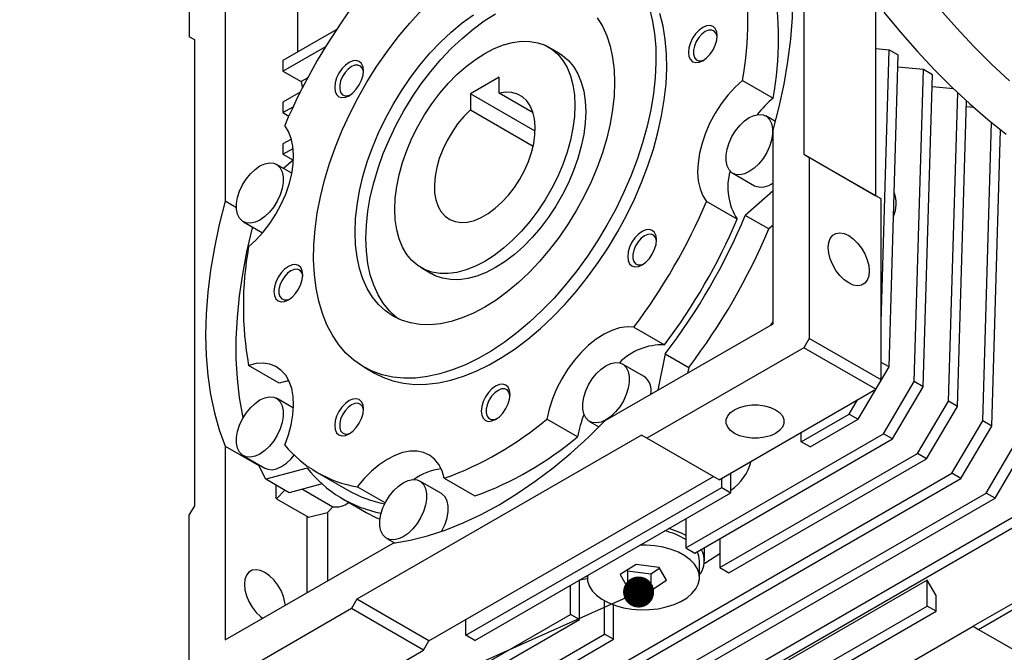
# Model space of a CAD drawing. Header units: millimetres. Extents: x 38 to 1638, y 38 to 1257.
# Tile 10 of 13: x 1348 to 1541, y 921 to 1046. Entities that reach past the tile are written whole.
import ezdxf

# ---------------------------------------------------------------- set-up
doc = ezdxf.new("R2010")
doc.units = ezdxf.units.MM
doc.header["$LTSCALE"] = 6
doc.linetypes.add('SLD-Solid', pattern=[0])
doc.layers.add('TEXT', color=140, linetype='SLD-Solid', lineweight=25)
doc.styles.get("Standard").update_dxf_attribs({"font": 'VERDANA.TTF'})
doc.dimstyles.new('SLDDIMSTYLE0', dxfattribs={"dimtxt": 0.18, "dimasz": 6.096, "dimexe": 0, "dimexo": 0.0625, "dimgap": 0, "dimtad": 0, "dimtih": 1, "dimtoh": 1, "dimdec": 0, "dimrnd": 1e-09, "dimzin": 0, "dimdsep": 46, "dimtxsty": 'Standard', "dimblk1": 'DOT', "dimblk2": 'DOT', "dimsah": 1, "dimcen": 0.09, "dimadec": 0, "dimazin": 0, "dimtfac": 6.096, "dimtdec": 0, "dimtofl": 0, "dimtmove": 0, "dimatfit": 3, "dimldrblk": 'DOT', "dimfxl": 0, "dimfrac": 2, "dimtolj": 1, "dimtzin": 0, "dimarcsym": 0})

# ---------------------------------------------------------------- blocks, each defined once
blk = doc.blocks.new('_Dot')
at = {"color": 0, "linetype": 'ByBlock', "lineweight": -2}
blk.add_line((-0.5, 0), (-1, 0), dxfattribs=at)
at = {"color": 0, "linetype": 'ByBlock', "const_width": 0.5}
blk.add_lwpolyline([(-0.25, 0, 1), (0.25, 0, 1)], format="xyb", close=True, dxfattribs=at)

msp = doc.modelspace()

# ---------------------------------------------------------------- linework, layer by layer
for p, q in [((1380.9, 1077.751), (1380.9, 1042.232)), ((1387.971, 1074.893), (1387.971, 1009.922)), ((1402.113, 1066.729), (1402.113, 1039.17)), ((1501.462, 1067.881), (1501.462, 1019.153)), ((1515.604, 1010.989), (1515.604, 1049.12)), ((1409.726, 1043.565), (1399.285, 1037.537)), ((1381.961, 1041.619), (1380.9, 1042.232)), ((1381.961, 950.167), (1381.961, 1041.619)), ((1399.285, 1035.496), (1407.675, 1040.339)), ((1453.503, 1038.973), (1451.382, 1040.197)), ((1515.604, 1039.908), (1518.255, 1039.671)), ((1516.664, 986.141), (1518.255, 1039.671)), ((1518.255, 1039.671), (1520.023, 1038.65)), ((1399.285, 1037.537), (1399.285, 1035.496)), ((1518.203, 977.408), (1520.023, 1038.65)), ((1524.973, 1035.793), (1519.952, 1036.242)), ((1523.153, 974.551), (1524.973, 1035.793)), ((1526.741, 1034.772), (1524.973, 1035.793)), ((1399.285, 1035.496), (1402.859, 1033.433)), ((1404.131, 1034.167), (1402.859, 1033.433)), ((1441.711, 1034.305), (1436.054, 1031.04)), ((1441.711, 1031.134), (1441.711, 1034.305)), ((1489.466, 1033.668), (1495.477, 1030.199)), ((1524.921, 973.53), (1526.741, 1034.772)), ((1530.915, 1031.984), (1526.669, 1032.364)), ((1402.652, 1031.316), (1399.285, 1029.372)), ((1436.054, 1031.04), (1436.054, 1027.868)), ((1448.771, 1023.699), (1436.054, 1031.04)), ((1448.369, 1027.291), (1441.711, 1031.134)), ((1529.87, 970.673), (1531.671, 1031.265)), ((1399.285, 1029.372), (1399.285, 1027.33)), ((1399.285, 1027.33), (1401.276, 1028.48)), ((1436.054, 1027.868), (1448.37, 1020.759)), ((1531.638, 969.652), (1533.421, 1029.642)), ((1534.853, 1028.355), (1533.387, 1028.486)), ((1399.285, 1027.33), (1400.442, 1026.663)), ((1495.914, 1025.599), (1494.038, 1026.683)), ((1536.588, 966.795), (1538.329, 1025.385)), ((1538.356, 965.774), (1540.085, 1023.966)), ((1400.925, 1022.153), (1399.285, 1021.206)), ((1495.451, 985.88), (1495.451, 1023.904)), ((1399.285, 1021.206), (1399.285, 1019.165)), ((1399.285, 1019.165), (1401.281, 1020.318)), ((1399.285, 1019.165), (1401.22, 1018.048)), ((1399.359, 1016.397), (1401.348, 1018.161)), ((1501.462, 1019.153), (1502.522, 1018.541)), ((1501.462, 1019.153), (1515.604, 1010.989)), ((1502.522, 1018.541), (1502.522, 983.021)), ((1516.664, 1010.377), (1502.522, 1018.541)), ((1401.022, 1015.437), (1398.005, 1017.178)), ((1487.538, 1015.424), (1491.781, 1012.975)), ((1495.451, 1011.999), (1490.001, 1007.166)), ((1516.664, 1010.377), (1515.604, 1010.989)), ((1390.164, 1008.656), (1387.971, 1009.922)), ((1488.404, 1006.398), (1482.393, 1009.867)), ((1516.664, 974.857), (1516.664, 1010.377)), ((1494.597, 1004.513), (1490.001, 1007.166)), ((1391.506, 1005.92), (1395.295, 1003.732)), ((1495.451, 1005.27), (1494.597, 1004.513)), ((1426.384, 996.895), (1428.505, 995.67)), ((1462.523, 966.871), (1495.451, 985.88)), ((1468.15, 985.198), (1474.161, 981.728)), ((1502.522, 983.021), (1501.462, 981.184)), ((1516.664, 974.857), (1502.522, 983.021)), ((1501.462, 981.184), (1470.703, 963.427)), ((1474.294, 979.961), (1472.833, 972.823)), ((1474.294, 979.961), (1478.89, 977.307)), ((1515.604, 973.02), (1501.462, 981.184)), ((1398.552, 974.245), (1392.542, 977.715)), ((1470.153, 975.516), (1465.911, 977.965)), ((1518.203, 977.408), (1516.664, 978.296)), ((1415.135, 977.409), (1417.256, 976.184)), ((1478.89, 977.307), (1478.661, 976.187)), ((1512.137, 967.141), (1518.203, 977.408)), ((1515.604, 973.02), (1516.664, 974.857)), ((1517.086, 964.284), (1523.153, 974.551)), ((1524.921, 973.53), (1523.153, 974.551)), ((1484.845, 955.263), (1515.604, 973.02)), ((1518.854, 963.263), (1524.921, 973.53)), ((1401.344, 969.317), (1398.005, 971.244)), ((1510.369, 968.162), (1512.016, 970.949)), ((1523.804, 960.406), (1529.87, 970.673)), ((1531.638, 969.652), (1529.87, 970.673)), ((1500.931, 962.713), (1510.369, 968.162)), ((1510.369, 968.162), (1512.137, 967.141)), ((1525.572, 959.385), (1531.638, 969.652)), ((1457.086, 963.704), (1451.075, 967.173)), ((1459.411, 966.706), (1461.287, 965.623)), ((1502.699, 961.693), (1512.137, 967.141)), ((1530.521, 956.528), (1536.588, 966.795)), ((1538.356, 965.774), (1536.588, 966.795)), ((1478.304, 941.895), (1517.086, 964.284)), ((1500.931, 962.713), (1500.931, 964.55)), ((1518.854, 963.263), (1517.086, 964.284)), ((1532.289, 955.507), (1538.356, 965.774)), ((1469.642, 964.04), (1413.78, 931.792)), ((1470.703, 963.427), (1469.642, 964.04)), ((1484.845, 955.263), (1470.703, 963.427)), ((1480.072, 940.875), (1518.854, 963.263)), ((1502.699, 961.693), (1500.931, 962.713)), ((1537.239, 952.65), (1543.305, 962.917)), ((1387.971, 961.857), (1387.971, 923.833)), ((1387.971, 961.857), (1394.554, 958.057)), ((1485.021, 938.017), (1523.804, 960.406)), ((1525.572, 959.385), (1523.804, 960.406)), ((1539.007, 951.629), (1545.073, 961.896)), ((1391.506, 959.986), (1395.749, 957.536)), ((1486.789, 936.997), (1525.572, 959.385)), ((1404.028, 957.535), (1395.93, 955.366)), ((1406.007, 956.698), (1412.017, 953.228)), ((1430.329, 898.688), (1530.521, 956.528)), ((1487.143, 952.712), (1487.143, 956.59)), ((1532.289, 955.507), (1530.521, 956.528)), ((1400.526, 952.713), (1395.93, 955.366)), ((1406.962, 954.437), (1400.526, 952.713)), ((1430.375, 952.552), (1426.133, 955.001)), ((1427.923, 923.628), (1483.784, 955.876)), ((1430.933, 955.545), (1436.943, 952.076)), ((1432.097, 897.668), (1532.289, 955.507)), ((1485.375, 953.733), (1485.375, 955.569)), ((1397.871, 954.246), (1397.871, 951.828)), ((1399.627, 953.231), (1398.009, 951.523)), ((1403.107, 953.404), (1409.095, 949.947)), ((1419.333, 950.695), (1413.858, 953.856)), ((1435.17, 924.75), (1485.375, 953.733)), ((1436.938, 923.73), (1487.143, 952.712)), ((1437.047, 894.81), (1537.239, 952.65)), ((1485.375, 953.733), (1487.143, 952.712)), ((1539.007, 951.629), (1537.239, 952.65)), ((1398.009, 951.523), (1397.871, 951.828)), ((1398.009, 951.523), (1404.27, 947.908)), ((1411.017, 951.496), (1415.614, 948.843)), ((1438.815, 893.79), (1539.007, 951.629)), ((1380.9, 948.33), (1381.961, 950.167)), ((1404.27, 947.908), (1408.01, 948.802)), ((1409.095, 949.947), (1408.01, 948.802)), ((1408.01, 948.802), (1408.01, 935.401)), ((1443.764, 890.932), (1543.956, 948.772)), ((1380.9, 912.81), (1380.9, 948.33)), ((1403.994, 948.067), (1403.994, 933.083)), ((1445.532, 889.912), (1545.724, 947.751)), ((1478.304, 947.61), (1478.304, 941.895)), ((1566.516, 944.854), (1534.696, 926.485)), ((1387.971, 923.833), (1420.9, 942.842)), ((1419.633, 943.743), (1421.138, 942.874)), ((1485.021, 943.732), (1485.021, 938.017)), ((1535.756, 925.872), (1566.516, 943.629)), ((1478.304, 941.895), (1480.072, 940.875)), ((1481.995, 939.345), (1481.995, 941.985)), ((1480.995, 936.079), (1480.995, 939.345)), ((1468.556, 938.612), (1465.475, 936.626)), ((1466.833, 937.501), (1466.914, 937.358)), ((1466.914, 937.358), (1471.435, 936.811)), ((1466.914, 937.358), (1466.914, 934.092)), ((1473.077, 938.065), (1468.556, 938.612)), ((1471.435, 936.811), (1473.158, 937.922)), ((1474.516, 935.531), (1473.077, 938.065)), ((1485.021, 938.017), (1486.789, 936.997)), ((1457.444, 935.588), (1459, 935.889)), ((1457.444, 927.812), (1457.444, 935.568)), ((1458.995, 936.463), (1458.995, 936.079)), ((1465.475, 936.626), (1466.914, 934.092)), ((1471.435, 936.811), (1471.435, 933.545)), ((1471.435, 933.545), (1474.516, 935.531)), ((1525.68, 935.569), (1475.476, 906.586)), ((1527.448, 932.507), (1525.68, 935.569)), ((1525.68, 930.465), (1525.68, 935.569)), ((1455.677, 928.833), (1455.677, 934.547)), ((1466.914, 934.092), (1471.435, 933.545)), ((1413.78, 931.792), (1412.72, 929.955)), ((1427.923, 923.628), (1413.78, 931.792)), ((1462.394, 924.955), (1462.394, 931.488)), ((1527.448, 929.445), (1527.448, 932.507)), ((1412.72, 929.955), (1381.961, 912.198)), ((1426.862, 921.79), (1412.72, 929.955)), ((1464.162, 923.934), (1464.162, 930.695)), ((1475.476, 901.483), (1525.68, 930.465)), ((1477.243, 900.462), (1527.448, 929.445)), ((1527.448, 929.445), (1525.68, 930.465)), ((1416.894, 906.444), (1455.677, 928.833)), ((1418.662, 905.423), (1457.444, 927.812)), ((1435.17, 924.75), (1435.17, 927.812)), ((1457.444, 927.812), (1455.677, 928.833)), ((1478.834, 894.237), (1534.696, 926.485)), ((1534.696, 926.485), (1535.756, 925.872)), ((1535.756, 925.872), (1549.906, 917.704)), ((1423.612, 902.566), (1462.394, 924.955)), ((1425.379, 901.545), (1464.162, 923.934)), ((1426.862, 921.79), (1427.923, 923.628)), ((1436.938, 923.73), (1435.17, 924.75)), ((1464.162, 923.934), (1462.394, 924.955)), ((1396.103, 904.034), (1426.862, 921.79))]:
    msp.add_line(p, q)
at = {"flags": 128}
for points in [[(1495.451, 1023.904), (1496.63, 1028.45), (1497.601, 1032.951), (1498.36, 1037.392), (1498.904, 1041.755), (1499.231, 1046.024), (1499.34, 1050.182), (1499.231, 1054.214), (1498.904, 1058.105), (1498.36, 1061.84), (1497.601, 1065.405), (1496.63, 1068.785), (1495.451, 1071.969)], [(1471.126, 1048.023), (1471.745, 1045.533), (1472.176, 1042.889), (1472.416, 1040.106), (1472.464, 1037.198), (1472.32, 1034.185), (1471.984, 1031.081), (1471.459, 1027.906), (1470.747, 1024.677), (1469.852, 1021.413), (1468.781, 1018.132), (1467.537, 1014.854), (1466.13, 1011.597), (1464.567, 1008.38), (1462.856, 1005.221), (1461.009, 1002.138), (1459.034, 999.15), (1456.944, 996.272), (1454.751, 993.522), (1452.467, 990.916), (1450.104, 988.467), (1447.678, 986.191), (1445.201, 984.101), (1442.688, 982.207), (1440.154, 980.522), (1437.612, 979.055), (1435.077, 977.813), (1432.564, 976.805), (1430.087, 976.037), (1427.661, 975.511), (1425.299, 975.232), (1423.015, 975.201), (1420.821, 975.419), (1418.731, 975.884), (1416.757, 976.592), (1414.909, 977.542), (1413.199, 978.726), (1411.635, 980.138), (1410.228, 981.77), (1408.985, 983.613), (1407.913, 985.656), (1407.019, 987.887), (1406.307, 990.294), (1405.781, 992.863), (1405.445, 995.579), (1405.301, 998.426), (1405.349, 1001.389), (1405.589, 1004.45), (1406.02, 1007.591), (1406.639, 1010.796), (1407.443, 1014.045), (1408.427, 1017.319), (1409.585, 1020.601), (1410.912, 1023.871), (1412.398, 1027.11), (1414.036, 1030.3), (1415.816, 1033.423), (1417.729, 1036.461), (1419.763, 1039.396), (1421.906, 1042.212), (1424.146, 1044.892), (1426.471, 1047.421)], [(1541.82, 1033.57), (1538.311, 1036.843), (1534.862, 1040.289), (1531.484, 1043.9), (1528.185, 1047.665)], [(1460.928, 1045.971), (1461.954, 1044.288), (1462.803, 1042.409), (1463.471, 1040.349), (1463.952, 1038.123), (1464.242, 1035.748), (1464.339, 1033.242), (1464.242, 1030.624), (1463.952, 1027.914), (1463.471, 1025.133), (1462.803, 1022.301), (1461.954, 1019.442), (1460.928, 1016.575), (1459.735, 1013.723), (1458.383, 1010.908), (1456.883, 1008.152), (1455.245, 1005.474), (1453.484, 1002.896), (1451.611, 1000.437), (1449.641, 998.115), (1447.589, 995.95), (1445.471, 993.956), (1443.303, 992.149), (1441.101, 990.543), (1438.883, 989.151), (1436.664, 987.982), (1434.462, 987.046), (1432.294, 986.349), (1430.176, 985.897), (1428.125, 985.694), (1426.155, 985.741), (1424.282, 986.038), (1422.52, 986.582), (1420.883, 987.369), (1419.382, 988.394), (1418.031, 989.648), (1416.837, 991.122), (1415.812, 992.805), (1414.962, 994.683), (1414.294, 996.744), (1413.814, 998.97), (1413.524, 1001.345), (1413.427, 1003.851), (1413.524, 1006.469), (1413.814, 1009.179), (1414.294, 1011.96), (1414.962, 1014.791), (1415.812, 1017.651), (1416.837, 1020.517), (1418.031, 1023.369), (1419.382, 1026.184), (1420.883, 1028.941), (1422.52, 1031.618), (1424.282, 1034.197), (1426.155, 1036.656), (1428.125, 1038.977), (1430.176, 1041.143), (1432.294, 1043.137), (1434.462, 1044.943), (1436.664, 1046.549)], [(1421.976, 986.81), (1421.504, 987.169), (1420.152, 988.423), (1418.959, 989.897), (1417.933, 991.58), (1417.083, 993.459), (1416.416, 995.519), (1415.935, 997.745), (1415.645, 1000.12), (1415.548, 1002.626), (1415.645, 1005.244), (1415.935, 1007.954), (1416.416, 1010.735), (1417.083, 1013.566), (1417.933, 1016.426), (1418.959, 1019.293), (1420.152, 1022.144), (1421.504, 1024.959), (1423.004, 1027.716), (1424.641, 1030.394), (1426.403, 1032.972), (1428.276, 1035.431), (1430.246, 1037.752), (1432.298, 1039.918), (1434.416, 1041.912), (1436.584, 1043.719), (1438.785, 1045.324), (1441.004, 1046.717)], [(1417.256, 976.184), (1418.878, 975.368), (1420.853, 974.659), (1422.943, 974.194), (1425.136, 973.977), (1427.42, 974.008), (1429.782, 974.287), (1432.209, 974.812), (1434.685, 975.581), (1437.198, 976.589), (1439.733, 977.83), (1442.275, 979.297), (1444.81, 980.983), (1447.323, 982.876), (1449.799, 984.967), (1452.226, 987.243), (1454.588, 989.691), (1456.872, 992.298), (1459.066, 995.048), (1461.155, 997.925), (1463.13, 1000.914), (1464.978, 1003.996), (1466.688, 1007.155), (1468.252, 1010.373), (1469.659, 1013.629), (1470.902, 1016.908), (1471.974, 1020.188), (1472.868, 1023.452), (1473.58, 1026.681), (1474.106, 1029.856), (1474.441, 1032.96), (1474.586, 1035.974), (1474.538, 1038.881), (1474.297, 1041.665), (1473.866, 1044.309), (1473.247, 1046.798)], [(1517.196, 1047.084), (1520.407, 1043.175), (1523.706, 1039.41), (1527.084, 1035.799), (1530.532, 1032.353), (1534.041, 1029.08), (1537.602, 1025.989), (1541.204, 1023.09)], [(1481.663, 1044.06), (1480.931, 1043.526), (1480.248, 1042.806), (1479.663, 1041.948), (1479.213, 1041.012), (1478.931, 1040.062), (1478.834, 1039.161), (1478.931, 1038.371), (1479.213, 1037.746), (1479.663, 1037.329), (1480.248, 1037.148), (1480.931, 1037.216), (1481.663, 1037.527), (1482.395, 1038.061), (1483.077, 1038.781), (1483.663, 1039.638), (1484.112, 1040.574), (1484.395, 1041.525), (1484.491, 1042.426), (1484.395, 1043.216), (1484.112, 1043.84), (1483.663, 1044.257), (1483.077, 1044.438), (1482.395, 1044.371), (1481.663, 1044.06)], [(1484.48, 1042.131), (1484.467, 1042.246), (1484.279, 1042.879), (1483.917, 1043.32), (1483.412, 1043.534), (1482.803, 1043.503), (1482.141, 1043.231)], [(1421.205, 1008.341), (1421.302, 1010.531), (1421.591, 1012.808), (1422.07, 1015.149), (1422.733, 1017.526), (1423.573, 1019.915), (1424.581, 1022.289), (1425.746, 1024.622), (1427.054, 1026.888), (1428.492, 1029.063), (1430.044, 1031.122), (1431.693, 1033.044), (1433.42, 1034.807), (1435.207, 1036.392), (1437.035, 1037.781), (1438.883, 1038.96), (1440.731, 1039.915), (1442.558, 1040.635), (1444.345, 1041.114), (1446.073, 1041.346), (1447.722, 1041.327), (1449.273, 1041.06), (1450.711, 1040.545), (1452.02, 1039.789), (1453.184, 1038.801), (1454.192, 1037.591), (1455.032, 1036.172), (1455.695, 1034.56), (1456.174, 1032.773), (1456.464, 1030.829), (1456.56, 1028.751), (1456.464, 1026.562), (1456.174, 1024.284), (1455.695, 1021.944), (1455.032, 1019.566), (1454.192, 1017.177), (1453.184, 1014.804), (1452.02, 1012.471), (1450.711, 1010.205), (1449.273, 1008.03), (1447.722, 1005.97), (1446.073, 1004.048), (1444.345, 1002.285), (1442.558, 1000.701), (1440.731, 999.311), (1438.883, 998.133), (1437.035, 997.178), (1435.207, 996.457), (1433.42, 995.978), (1431.693, 995.747), (1430.044, 995.765), (1428.492, 996.033), (1427.054, 996.547), (1425.746, 997.303), (1424.581, 998.291), (1423.573, 999.502), (1422.733, 1000.92), (1422.07, 1002.532), (1421.591, 1004.32), (1421.302, 1006.263), (1421.205, 1008.341)], [(1482.141, 1043.231), (1481.479, 1042.739), (1480.871, 1042.067), (1480.365, 1041.269), (1480.003, 1040.41), (1479.815, 1039.561), (1479.815, 1038.788), (1480.003, 1038.156), (1480.365, 1037.715), (1480.871, 1037.501), (1481.479, 1037.531), (1481.913, 1037.685)], [(1412.254, 1037.19), (1411.522, 1036.656), (1410.84, 1035.936), (1410.254, 1035.079), (1409.805, 1034.143), (1409.522, 1033.192), (1409.426, 1032.291), (1409.522, 1031.502), (1409.805, 1030.877), (1410.254, 1030.46), (1410.84, 1030.279), (1411.522, 1030.347), (1412.254, 1030.658), (1412.986, 1031.192), (1413.668, 1031.912), (1414.254, 1032.769), (1414.704, 1033.705), (1414.986, 1034.656), (1415.082, 1035.557), (1414.986, 1036.347), (1414.704, 1036.971), (1414.254, 1037.388), (1413.668, 1037.569), (1412.986, 1037.502), (1412.254, 1037.19)], [(1453.503, 1038.973), (1454.141, 1038.565), (1455.306, 1037.576), (1456.313, 1036.366), (1457.153, 1034.947), (1457.817, 1033.335), (1458.295, 1031.548), (1458.585, 1029.605), (1458.682, 1027.527), (1458.585, 1025.337), (1458.295, 1023.06), (1457.817, 1020.719), (1457.153, 1018.342), (1456.313, 1015.953), (1455.306, 1013.579), (1454.141, 1011.246), (1452.833, 1008.98), (1451.395, 1006.805), (1449.843, 1004.746), (1448.194, 1002.824), (1446.467, 1001.061), (1444.679, 999.476), (1442.852, 998.087), (1441.004, 996.908)], [(1412.732, 1036.362), (1412.07, 1035.87), (1411.462, 1035.197), (1410.956, 1034.4), (1410.595, 1033.541), (1410.406, 1032.691), (1410.406, 1031.919), (1410.595, 1031.286), (1410.956, 1030.845), (1411.462, 1030.631), (1412.07, 1030.662), (1412.505, 1030.815)], [(1415.071, 1035.261), (1415.059, 1035.377), (1414.87, 1036.009), (1414.508, 1036.45), (1414.003, 1036.664), (1413.395, 1036.634), (1412.732, 1036.362)], [(1489.466, 1033.668), (1487.987, 1032.304), (1486.582, 1030.754), (1485.277, 1029.049), (1484.097, 1027.219), (1483.063, 1025.298), (1482.194, 1023.323), (1481.508, 1021.33), (1481.015, 1019.357), (1480.727, 1017.439), (1480.648, 1015.613), (1480.779, 1013.913), (1481.119, 1012.37), (1481.66, 1011.013), (1482.393, 1009.867)], [(1402.859, 1033.433), (1402.961, 1032.756), (1403.064, 1032.129)], [(1436.054, 1027.868), (1434.766, 1026.566), (1433.557, 1025.109), (1432.452, 1023.525), (1431.47, 1021.844), (1430.632, 1020.1), (1429.953, 1018.326), (1429.447, 1016.556), (1429.123, 1014.825), (1428.987, 1013.165), (1429.043, 1011.61), (1429.289, 1010.188), (1429.72, 1008.928), (1430.329, 1007.854), (1431.102, 1006.987), (1432.026, 1006.342), (1433.082, 1005.934), (1434.251, 1005.769), (1435.509, 1005.851), (1436.832, 1006.179), (1438.195, 1006.745), (1439.571, 1007.539), (1440.934, 1008.547), (1442.257, 1009.747), (1443.515, 1011.117), (1444.683, 1012.631), (1445.739, 1014.259), (1446.663, 1015.97), (1447.437, 1017.731), (1448.045, 1019.507), (1448.476, 1021.265), (1448.722, 1022.97), (1448.778, 1024.59), (1448.643, 1026.093), (1448.319, 1027.451), (1447.812, 1028.636), (1447.133, 1029.626), (1446.295, 1030.403), (1445.314, 1030.95), (1444.208, 1031.257), (1442.999, 1031.319), (1441.711, 1031.134)], [(1490.788, 1026.361), (1491.744, 1026.796), (1492.657, 1026.981), (1493.49, 1026.907), (1494.204, 1026.576), (1494.768, 1026.005), (1495.159, 1025.217), (1495.359, 1024.247), (1495.359, 1023.137), (1495.159, 1021.937), (1494.768, 1020.697), (1494.204, 1019.474), (1493.49, 1018.319), (1492.657, 1017.284), (1491.744, 1016.413), (1490.788, 1015.746), (1489.832, 1015.31), (1488.919, 1015.125), (1488.086, 1015.2), (1487.372, 1015.53), (1486.808, 1016.102), (1486.417, 1016.89), (1486.217, 1017.86), (1486.217, 1018.969), (1486.417, 1020.17), (1486.808, 1021.409), (1487.372, 1022.633), (1488.086, 1023.788), (1488.919, 1024.823), (1489.832, 1025.693), (1490.788, 1026.361)], [(1392.542, 1000.975), (1394.021, 1002.339), (1395.426, 1003.889), (1396.731, 1005.595), (1397.911, 1007.425), (1398.945, 1009.345), (1399.814, 1011.32), (1400.501, 1013.313), (1400.993, 1015.287), (1401.281, 1017.204), (1401.36, 1019.03), (1401.229, 1020.731), (1400.889, 1022.273), (1400.348, 1023.63), (1399.615, 1024.776)], [(1394.756, 1016.857), (1395.711, 1017.292), (1396.625, 1017.477), (1397.457, 1017.402), (1398.171, 1017.072), (1398.736, 1016.501), (1399.127, 1015.713), (1399.327, 1014.743), (1399.327, 1013.633), (1399.127, 1012.432), (1398.736, 1011.193), (1398.171, 1009.969), (1397.457, 1008.815), (1396.625, 1007.78), (1395.711, 1006.909), (1394.756, 1006.241), (1393.8, 1005.806), (1392.886, 1005.621), (1392.054, 1005.696), (1391.34, 1006.026), (1390.775, 1006.597), (1390.384, 1007.385), (1390.185, 1008.355), (1390.185, 1009.465), (1390.384, 1010.666), (1390.775, 1011.905), (1391.34, 1013.129), (1392.054, 1014.283), (1392.886, 1015.318), (1393.8, 1016.189), (1394.756, 1016.857)], [(1387.971, 1009.922), (1386.792, 1005.377), (1385.821, 1000.876), (1385.063, 996.435), (1384.518, 992.072), (1384.191, 987.803), (1384.082, 983.645), (1384.191, 979.612), (1384.518, 975.721), (1385.063, 971.987), (1385.821, 968.422), (1386.792, 965.041), (1387.971, 961.857)], [(1391.467, 967.425), (1391.381, 967.828), (1390.751, 971.401), (1390.33, 975.131), (1390.119, 979.005), (1390.119, 983.008), (1390.33, 987.126), (1390.751, 991.343), (1391.381, 995.643), (1392.217, 1000.011), (1393.257, 1004.43), (1393.365, 1004.847)], [(1469.754, 1003.985), (1469.022, 1003.451), (1468.34, 1002.731), (1467.754, 1001.874), (1467.305, 1000.938), (1467.022, 999.987), (1466.926, 999.086), (1467.022, 998.297), (1467.305, 997.672), (1467.754, 997.255), (1468.34, 997.074), (1469.022, 997.142), (1469.754, 997.453), (1470.486, 997.987), (1471.168, 998.707), (1471.754, 999.564), (1472.204, 1000.5), (1472.486, 1001.451), (1472.582, 1002.352), (1472.486, 1003.142), (1472.204, 1003.766), (1471.754, 1004.183), (1471.168, 1004.364), (1470.486, 1004.297), (1469.754, 1003.985)], [(1470.232, 1003.157), (1469.57, 1002.665), (1468.962, 1001.993), (1468.456, 1001.195), (1468.095, 1000.336), (1467.906, 999.486), (1467.906, 998.714), (1468.095, 998.082), (1468.456, 997.641), (1468.962, 997.427), (1469.57, 997.457), (1470.005, 997.611)], [(1472.571, 1002.057), (1472.559, 1002.172), (1472.37, 1002.804), (1472.008, 1003.245), (1471.503, 1003.459), (1470.895, 1003.429), (1470.232, 1003.157)], [(1510.301, 993.89), (1509.405, 994.523), (1508.555, 995.358), (1507.792, 996.352), (1507.155, 997.455), (1506.676, 998.613), (1506.378, 999.767), (1506.277, 1000.859), (1506.378, 1001.835), (1506.676, 1002.645), (1507.155, 1003.249), (1507.792, 1003.617), (1508.555, 1003.73), (1509.405, 1003.583), (1510.301, 1003.182), (1511.196, 1002.549), (1512.046, 1001.715), (1512.809, 1000.721), (1513.446, 999.617), (1513.926, 998.459), (1514.223, 997.306), (1514.324, 996.214), (1514.223, 995.238), (1513.926, 994.428), (1513.446, 993.824), (1512.809, 993.456), (1512.046, 993.342), (1511.196, 993.49), (1510.301, 993.89)], [(1400.345, 997.116), (1399.613, 996.582), (1398.931, 995.862), (1398.345, 995.005), (1397.896, 994.069), (1397.613, 993.118), (1397.517, 992.217), (1397.613, 991.427), (1397.896, 990.803), (1398.345, 990.386), (1398.931, 990.205), (1399.613, 990.272), (1400.345, 990.584), (1401.077, 991.118), (1401.76, 991.838), (1402.345, 992.695), (1402.795, 993.631), (1403.077, 994.582), (1403.174, 995.483), (1403.077, 996.272), (1402.795, 996.897), (1402.345, 997.314), (1401.76, 997.495), (1401.077, 997.427), (1400.345, 997.116)], [(1441.004, 996.908), (1439.156, 995.953), (1437.329, 995.232), (1435.541, 994.754), (1433.814, 994.522), (1432.165, 994.54), (1430.613, 994.808), (1429.175, 995.323), (1428.505, 995.67)], [(1400.824, 996.288), (1400.162, 995.795), (1399.553, 995.123), (1399.048, 994.326), (1398.686, 993.467), (1398.498, 992.617), (1398.498, 991.845), (1398.686, 991.212), (1399.048, 990.771), (1399.553, 990.557), (1400.162, 990.588), (1400.596, 990.741)], [(1403.163, 995.187), (1403.15, 995.303), (1402.961, 995.935), (1402.6, 996.376), (1402.094, 996.59), (1401.486, 996.56), (1400.824, 996.288)], [(1495.029, 985.636), (1495.242, 986.004), (1495.451, 986.367)], [(1468.15, 985.198), (1466.792, 985.26), (1465.346, 985.051), (1463.84, 984.574), (1462.302, 983.838), (1460.761, 982.856), (1459.244, 981.648), (1457.781, 980.235), (1456.399, 978.644), (1455.122, 976.904), (1453.976, 975.049), (1452.982, 973.111), (1452.157, 971.128), (1451.517, 969.137), (1451.075, 967.173)], [(1399.615, 962.08), (1400.348, 964.072), (1400.889, 966.054), (1401.229, 967.989), (1401.36, 969.841), (1401.281, 971.576), (1400.993, 973.16), (1400.501, 974.566), (1399.814, 975.766), (1398.945, 976.738), (1397.911, 977.465), (1396.731, 977.932), (1395.426, 978.131), (1394.021, 978.058), (1392.542, 977.715)], [(1462.661, 977.643), (1463.616, 978.079), (1464.53, 978.263), (1465.362, 978.189), (1466.076, 977.859), (1466.641, 977.287), (1467.032, 976.499), (1467.232, 975.529), (1467.232, 974.419), (1467.032, 973.219), (1466.641, 971.98), (1466.076, 970.756), (1465.362, 969.601), (1464.53, 968.566), (1463.616, 967.696), (1462.661, 967.028), (1461.705, 966.592), (1460.791, 966.408), (1459.959, 966.482), (1459.245, 966.812), (1458.68, 967.384), (1458.29, 968.172), (1458.09, 969.142), (1458.09, 970.251), (1458.29, 971.452), (1458.68, 972.691), (1459.245, 973.915), (1459.959, 975.07), (1460.791, 976.105), (1461.705, 976.975), (1462.661, 977.643)], [(1400.467, 974.639), (1400.031, 974.589), (1398.552, 974.245)], [(1441.004, 973.637), (1440.272, 973.103), (1439.59, 972.383), (1439.004, 971.525), (1438.555, 970.59), (1438.272, 969.639), (1438.176, 968.738), (1438.272, 967.948), (1438.555, 967.323), (1439.004, 966.906), (1439.59, 966.726), (1440.272, 966.793), (1441.004, 967.104), (1441.736, 967.638), (1442.418, 968.358), (1443.004, 969.216), (1443.454, 970.151), (1443.736, 971.102), (1443.832, 972.003), (1443.736, 972.793), (1443.454, 973.418), (1443.004, 973.835), (1442.418, 974.016), (1441.736, 973.948), (1441.004, 973.637)], [(1441.482, 972.808), (1440.82, 972.316), (1440.212, 971.644), (1439.706, 970.846), (1439.345, 969.988), (1439.156, 969.138), (1439.156, 968.365), (1439.345, 967.733), (1439.706, 967.292), (1440.212, 967.078), (1440.82, 967.108), (1441.255, 967.262)], [(1443.821, 971.708), (1443.809, 971.823), (1443.62, 972.456), (1443.258, 972.897), (1442.753, 973.111), (1442.145, 973.08), (1441.482, 972.808)], [(1394.756, 970.922), (1395.711, 971.358), (1396.625, 971.543), (1397.457, 971.468), (1398.171, 971.138), (1398.736, 970.567), (1399.127, 969.778), (1399.327, 968.808), (1399.327, 967.699), (1399.127, 966.498), (1398.736, 965.259), (1398.171, 964.035), (1397.457, 962.881), (1396.625, 961.845), (1395.711, 960.975), (1394.756, 960.307), (1393.8, 959.872), (1392.886, 959.687), (1392.054, 959.761), (1391.34, 960.092), (1390.775, 960.663), (1390.384, 961.451), (1390.185, 962.421), (1390.185, 963.531), (1390.384, 964.732), (1390.775, 965.971), (1391.34, 967.195), (1392.054, 968.349), (1392.886, 969.384), (1393.8, 970.255), (1394.756, 970.922)], [(1412.254, 970.791), (1411.522, 970.257), (1410.84, 969.537), (1410.254, 968.68), (1409.805, 967.744), (1409.522, 966.793), (1409.426, 965.892), (1409.522, 965.103), (1409.805, 964.478), (1410.254, 964.061), (1410.84, 963.88), (1411.522, 963.948), (1412.254, 964.259), (1412.986, 964.793), (1413.668, 965.513), (1414.254, 966.37), (1414.704, 967.306), (1414.986, 968.257), (1415.082, 969.158), (1414.986, 969.948), (1414.704, 970.572), (1414.254, 970.989), (1413.668, 971.17), (1412.986, 971.103), (1412.254, 970.791)], [(1412.732, 969.963), (1412.07, 969.471), (1411.462, 968.799), (1410.956, 968.001), (1410.595, 967.142), (1410.406, 966.292), (1410.406, 965.52), (1410.595, 964.888), (1410.956, 964.447), (1411.462, 964.233), (1412.07, 964.263), (1412.505, 964.417)], [(1415.071, 968.863), (1415.059, 968.978), (1414.87, 969.61), (1414.508, 970.051), (1414.003, 970.265), (1413.395, 970.235), (1412.732, 969.963)], [(1495.939, 964.37), (1494.943, 963.912), (1493.795, 963.592), (1492.553, 963.429), (1491.279, 963.429), (1490.036, 963.592), (1488.888, 963.912), (1487.892, 964.37), (1487.098, 964.945), (1486.545, 965.608), (1486.262, 966.325), (1486.262, 967.061), (1486.545, 967.778), (1487.098, 968.441), (1487.892, 969.016), (1488.888, 969.474), (1490.036, 969.793), (1491.279, 969.957), (1492.553, 969.957), (1493.795, 969.793), (1494.943, 969.474), (1495.939, 969.016), (1496.734, 968.441), (1497.286, 967.778), (1497.57, 967.061), (1497.57, 966.325), (1497.286, 965.608), (1496.734, 964.945), (1495.939, 964.37)], [(1420.9, 942.842), (1424.246, 943.413), (1427.659, 944.262), (1431.125, 945.387), (1434.631, 946.782), (1438.165, 948.444), (1441.711, 950.365), (1445.258, 952.539), (1448.791, 954.956), (1452.297, 957.609), (1455.763, 960.486), (1459.176, 963.577), (1462.523, 966.871)], [(1430.933, 955.545), (1430.491, 956.998), (1429.851, 958.251), (1429.026, 959.282), (1428.032, 960.071), (1426.886, 960.604), (1425.61, 960.87), (1424.227, 960.865), (1422.764, 960.588), (1421.247, 960.046), (1419.706, 959.247), (1418.168, 958.207), (1416.662, 956.946), (1415.216, 955.486), (1413.858, 953.856)], [(1395.93, 955.366), (1394.496, 958.183), (1394.449, 958.287)], [(1395.749, 957.536), (1396.297, 957.312), (1397.129, 957.238), (1398.043, 957.423), (1398.998, 957.858), (1399.954, 958.526), (1400.868, 959.396), (1401.465, 960.111)], [(1422.883, 954.68), (1423.838, 955.115), (1424.752, 955.3), (1425.584, 955.226), (1426.299, 954.895), (1426.863, 954.324), (1427.254, 953.536), (1427.454, 952.566), (1427.454, 951.456), (1427.254, 950.255), (1426.863, 949.016), (1426.299, 947.793), (1425.584, 946.638), (1424.752, 945.603), (1423.838, 944.732), (1422.883, 944.065), (1421.927, 943.629), (1421.013, 943.444), (1420.181, 943.519), (1419.467, 943.849), (1418.902, 944.421), (1418.512, 945.209), (1418.312, 946.179), (1418.312, 947.288), (1418.512, 948.489), (1418.902, 949.728), (1419.467, 950.952), (1420.181, 952.106), (1421.013, 953.142), (1421.927, 954.012), (1422.883, 954.68)], [(1430.429, 945.14), (1430.541, 945.343), (1431.106, 946.567), (1431.497, 947.806), (1431.697, 949.007), (1431.697, 950.116), (1431.497, 951.086), (1431.106, 951.875), (1430.541, 952.446), (1430.375, 952.552)], [(1415.614, 948.843), (1417.643, 947.797), (1418.333, 947.494)], [(1480.761, 934.775), (1480.982, 935.764), (1480.932, 936.76), (1480.613, 937.739), (1480.032, 938.677), (1479.204, 939.552), (1478.15, 940.341), (1476.894, 941.025), (1475.469, 941.587), (1473.909, 942.013), (1472.253, 942.294), (1470.541, 942.421), (1469.307, 942.416)], [(1481.96, 938.81), (1482.25, 938.989), (1485.021, 940.799)], [(1399.746, 930.631), (1399.672, 931.177), (1399.374, 932.33), (1398.895, 933.488), (1398.258, 934.592), (1397.495, 935.585), (1396.645, 936.42), (1395.749, 937.053), (1394.854, 937.454), (1394.004, 937.601), (1393.241, 937.488), (1392.604, 937.12), (1392.124, 936.516), (1391.827, 935.706), (1391.726, 934.73), (1391.827, 933.638), (1392.124, 932.484), (1392.604, 931.326), (1393.241, 930.223), (1394.004, 929.229), (1394.854, 928.394), (1395.289, 928.057)], [(1459.017, 936.476), (1459.009, 936.393), (1459.059, 935.397), (1459.378, 934.418), (1459.959, 933.48), (1460.787, 932.605), (1461.841, 931.816), (1463.096, 931.133), (1464.522, 930.57), (1466.082, 930.144), (1467.738, 929.864), (1469.45, 929.736), (1471.175, 929.765), (1472.872, 929.949), (1474.497, 930.284), (1476.012, 930.762), (1477.378, 931.371), (1478.563, 932.096), (1479.537, 932.919), (1480.276, 933.819), (1480.761, 934.775)]]:
    msp.add_lwpolyline(points, dxfattribs=at)
for centre, radius, start, end in [((1424.843, 1045.298), 65.661, 349.79799, 10.20201), ((1430.853, 1041.828), 65.661, 349.79799, 10.20201), ((1510.144, 977.408), 120.251, 143.19778, 156.80222), ((1510.753, 1012.19), 23.615, 130.30644, 141.34624), ((1498.288, 1012.673), 11.708, 164.2969, 212.41053), ((1493.119, 1016.376), 3.655, 248.52503, 309.64453), ((1513.074, 1009.478), 6.51, 337.34396, 19.25118), ((1371.864, 1057.235), 120.251, 323.19778, 336.80222), ((1376.032, 1054.829), 123.534, 322.69508, 337.30492), ((1377.875, 1053.766), 120.251, 323.19778, 336.80222), ((1380.629, 1052.176), 123.534, 322.69508, 337.30492), ((1457.165, 989.345), 65.661, 169.79799, 190.20201), ((1473.667, 970.033), 11.706, 87.58177, 135.70907), ((1468.181, 972.772), 3.379, 347.52761, 54.288), ((1480.322, 959.478), 23.618, 158.65728, 169.69255), ((1408.703, 1017.312), 65.645, 289.79365, 310.20098), ((1414.713, 1013.843), 65.645, 289.79365, 310.20098), ((1417.959, 977.402), 23.901, 219.86927, 260.11998), ((1481.335, 961.574), 10.185, 304.77034, 344.84833), ((1423.315, 972.818), 24.608, 218.39346, 258.85552), ((1431.766, 945.851), 11.642, 97.15355, 125.69481), ((1424.024, 974.147), 24.12, 240.14571, 258.56137), ((1409.647, 953.97), 4.06, 262.18207, 308.96899), ((1471.509, 932.957), 12.548, 57.21399, 77.77774), ((1471.275, 931.308), 14.809, 61.66468, 75.72516), ((1477.01, 939.302), 3.986, 0.60884, 27.56542), ((1477.555, 939.337), 4.411, 321.2508, 30.95006)]:
    msp.add_arc(centre, radius, start, end)

# ---------------------------------------------------------------- leaders
at = {"layer": 'TEXT'}
msp.add_leader([(1469.069, 933.22), (1264.418, 841.758), (1226.318, 841.758)], dimstyle='SLDDIMSTYLE0', dxfattribs=at)

doc.saveas('drawing.dxf')
